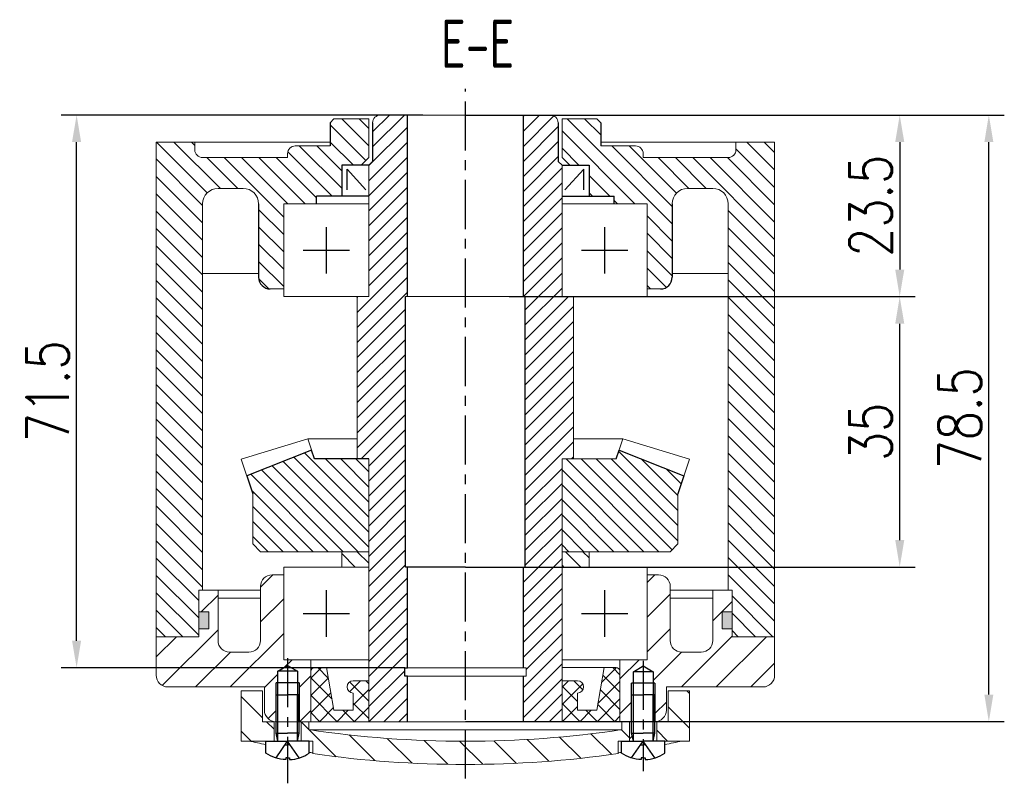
# Model space of a CAD drawing. Header units: inches. Extents: x -753 to 5070, y -3075 to 1581.
# Tile 90 of 178: x 3054 to 3181, y -1376 to -1277. Entities that reach past the tile are written whole.
import ezdxf

# ---------------------------------------------------------------- set-up
doc = ezdxf.new("R2010")
doc.units = ezdxf.units.IN
doc.header["$LTSCALE"] = 10
doc.header["$MEASUREMENT"] = 0
doc.linetypes.add('CENTER', pattern=[10.16, 6.35, -1.27, 1.27, -1.27])
doc.linetypes.add('HIDDEN', pattern=[1.905, 1.27, -0.635])
for name, color, linetype in [('1轮廓实线层', 7, 'Continuous'), ('2细线层', 4, 'Continuous'), ('3中心线层', 1, 'CENTER'), ('4虚线层', 6, 'HIDDEN'), ('5剖面线层', 2, 'Continuous'), ('6文字层', 3, 'Continuous'), ('7标注层', 4, 'Continuous')]:
    doc.layers.add(name, color=color, linetype=linetype)
doc.styles.add('PC_TEXTSTYLE', font='isocp.shx', dxfattribs={"width": 0.8, "bigfont": 'HZFS.SHX'})
doc.styles.add('TH_GBDIM', font='romans.shx', dxfattribs={"width": 0.8, "bigfont": 'gbcbig.shx'})
doc.dimstyles.new('TH_GBDIM', dxfattribs={"dimtxt": 3.5, "dimasz": 2.5, "dimexe": 2, "dimexo": 0, "dimgap": 1, "dimtad": 1, "dimdec": 4, "dimdsep": 46, "dimtxsty": 'TH_GBDIM', "dimcen": 0.09, "dimclrd": 4, "dimclre": 4, "dimclrt": 3, "dimadec": 0, "dimazin": 0, "dimtfac": 1, "dimtdec": 4, "dimtmove": 0, "dimatfit": 3, "dimfxl": 1, "dimtzin": 0, "dimarcsym": 0})
pattern_1 = [(135, (2913.1105, -1630.4939), (-1.122532, -1.122532), [])]
pattern_2 = [(315, (-160.4537, 145.2508), (2.245064, 2.245064), [])]

# ---------------------------------------------------------------- blocks, each defined once
blk = doc.blocks.new('A$C2029507C')
at = {"layer": '1轮廓实线层', "extrusion": (1.22465e-16, -7.4988e-33, -1)}
for points in [[(-1.3, 3.4), (-1.3, 8.4), (-2.8, 8.4)], [(-1.53, 2.4), (-1.3, 3.4), (-2.8, 3.4)]]:
    blk.add_lwpolyline(points, dxfattribs=at)
at = {"layer": '1轮廓实线层'}
for points in [[(4.3, 3.4), (4.3, 8.4), (2.8, 8.4)], [(4.08, 2.4), (4.3, 3.4), (2.8, 3.4)], [(5.6, 0.85), (5.6, 2.4), (2.8, 2.4)], [(2.8, 0.24), (3.04, 0.24), (3.04, 0)]]:
    blk.add_lwpolyline(points, dxfattribs=at)
at = {"layer": '1轮廓实线层', "extrusion": (-1.22465e-16, 7.4988e-33, -1)}
for points in [[(0, 0.85), (0, 2.4), (-2.8, 2.4)], [(-2.8, 0.24), (-2.56, 0.24), (-2.56, 0)]]:
    blk.add_lwpolyline(points, dxfattribs=at)
blk.add_arc((-2.8, 4.99), 5, 272.7513, 304.0558, dxfattribs=at)
at = {"layer": '1轮廓实线层'}
blk.add_arc((2.8, 4.99), 5, 272.7513, 304.0558, dxfattribs=at)
at = {"layer": '2细线层', "extrusion": (1.22465e-16, -7.4988e-33, -1)}
blk.add_lwpolyline([(-1.53, 2.4), (-1.53, 8.4)], dxfattribs=at)
at = {"layer": '2细线层'}
blk.add_lwpolyline([(4.08, 2.4), (4.08, 8.4)], dxfattribs=at)
at = {"layer": '4虚线层', "extrusion": (-1.22465e-16, 7.4988e-33, -1)}
for p, q in [((1.3, 0.22), (2.8, 2.4)), ((2.47, 1.92), (2.8, 1.92))]:
    blk.add_line(p, q, dxfattribs=at)
at = {"layer": '4虚线层'}
for p, q in [((4.3, 0.22), (2.8, 2.4)), ((3.13, 1.92), (2.8, 1.92))]:
    blk.add_line(p, q, dxfattribs=at)
at = {"layer": '1轮廓实线层', "color": 7, "style": 'PC_TEXTSTYLE'}
blk.add_text('TH_SUPERPART', height=1e-29, rotation=90, dxfattribs=at).set_placement((2.8, 2.4))
blk = doc.blocks.new('A$C57CB2520')
at = {"linetype": 'Continuous', "lineweight": 0}
h = blk.add_hatch(dxfattribs=at)
h.set_pattern_fill('ANSI31', color=4, angle=-90, style=0)
h.set_pattern_definition(pattern_2)
h.paths.add_polyline_path([(2.75, 11.97), (0, 11.97), (0, 5.47), (4.25, 5.47), (4.25, 7.97), (2.75, 7.97)], flags=0)
h = blk.add_hatch(dxfattribs=at)
h.set_pattern_fill('ANSI31', color=4, angle=-90, style=0)
h.set_pattern_definition(pattern_2)
h.paths.add_polyline_path([(58, 11.97), (55.25, 11.97), (55.25, 7.97), (53.75, 7.97), (53.75, 5.47), (58, 5.47)], flags=0)
h = blk.add_hatch(dxfattribs=at)
h.set_pattern_fill('ANSI31', color=4, angle=-90, style=0)
h.set_pattern_definition(pattern_2)
edge = h.paths.add_edge_path(flags=0)
edge.add_line((50.25, 5.47), (50.25, 7.97))
edge.add_line((50.25, 7.97), (49.25, 7.97))
edge.add_line((49.25, 7.97), (49.25, 6.94))
edge.add_arc((29, 142.44), 137, -98.5, -81.5, ccw=False)
edge.add_line((8.75, 6.94), (8.75, 7.97))
edge.add_line((8.75, 7.97), (7.75, 7.97))
edge.add_line((7.75, 7.97), (7.75, 5.47))
edge.add_line((7.75, 5.47), (9.25, 5.47))
edge.add_line((9.25, 5.47), (9.25, 3.84))
edge.add_arc((29, 142.44), 140, 261.8902, 278.1098)
edge.add_line((48.75, 3.84), (48.75, 5.47))
edge.add_line((48.75, 5.47), (50.25, 5.47))
at = {"color": 7, "linetype": 'Continuous', "lineweight": 15}
for p, q in [((0, 5.47), (0, 11.97)), ((0, 11.97), (2.75, 11.97)), ((2.75, 11.97), (2.75, 7.97)), ((55.25, 7.97), (55.25, 11.97)), ((55.25, 11.97), (58, 11.97)), ((58, 11.97), (58, 5.47)), ((2.75, 7.97), (4.25, 7.97)), ((4.25, 7.97), (4.25, 5.47)), ((7.75, 5.47), (7.75, 7.97)), ((7.75, 7.97), (8.75, 7.97)), ((8.75, 7.97), (8.75, 6.94)), ((49.25, 7.97), (8.75, 7.97)), ((49.25, 6.94), (49.25, 7.97)), ((49.25, 7.97), (50.25, 7.97)), ((50.25, 7.97), (50.25, 5.47)), ((53.75, 5.47), (53.75, 7.97)), ((53.75, 7.97), (55.25, 7.97)), ((49.25, 6.94), (8.75, 6.94)), ((4.25, 5.47), (0, 5.47)), ((4.25, 5.47), (7.75, 5.47)), ((9.25, 5.47), (7.75, 5.47)), ((9.25, 5.47), (9.25, 3.84)), ((48.75, 3.84), (48.75, 5.47)), ((50.25, 5.47), (48.75, 5.47)), ((50.25, 5.47), (53.75, 5.47)), ((58, 5.47), (53.75, 5.47))]:
    blk.add_line(p, q, dxfattribs=at)
for centre, radius, start, end in [((29, 142.44), 137, 261.5, 278.5), ((29.05, 133.49), 131.06, 257.6353, 258.6236), ((28.95, 133.49), 131.06, 281.3764, 282.3647), ((29.05, 133.49), 131.06, 261.1107, 261.3098), ((29, 142.44), 140, 261.8902, 278.1098), ((28.95, 133.49), 131.06, 278.6902, 278.8893)]:
    blk.add_arc(centre, radius, start, end, dxfattribs=at)
at = {"layer": '1轮廓实线层'}
for p, q in [((4.73, 14.5), (6, 15.24)), ((7.28, 14.5), (4.73, 14.5)), ((4.73, 8.02), (4.73, 14.5)), ((6, 15.24), (7.28, 14.5)), ((7.28, 14.5), (7.28, 8)), ((50.73, 14.44), (52, 15.18)), ((53.28, 14.44), (50.73, 14.44)), ((50.73, 7.96), (50.73, 14.44)), ((52, 15.18), (53.28, 14.44)), ((53.28, 14.44), (53.28, 7.94)), ((7.5, 13), (4.5, 13)), ((53.5, 12.94), (50.5, 12.94))]:
    blk.add_line(p, q, dxfattribs=at)
at = {"layer": '2细线层'}
for p, q in [((4.5, 8.06), (4.5, 13)), ((7.5, 13), (7.5, 8)), ((50.5, 8.01), (50.5, 12.94)), ((53.5, 12.94), (53.5, 7.94))]:
    blk.add_line(p, q, dxfattribs=at)
at = {"layer": '3中心线层', "ltscale": 0.1}
for p, q in [((6, 16.19), (6, 0)), ((52, 15.86), (52, 1.58))]:
    blk.add_line(p, q, dxfattribs=at)
at = {"layer": '1轮廓实线层', "color": 7}
for p in [(3.2, 3.07), (49.2, 3.07)]:
    blk.add_blockref('A$C2029507C', p, dxfattribs=at)
blk = doc.blocks.new('*D340')
at = {"layer": '7标注层', "color": 4, "lineweight": -2, "transparency": 16777216}
for p, q in [((3119.07, -1289.35), (3169.76, -1289.35)), ((3167.76, -1292.85), (3167.76, -1309.35)), ((3117.23, -1312.85), (3169.76, -1312.85))]:
    blk.add_line(p, q, dxfattribs=at)
at = {"layer": '7标注层', "color": 4, "transparency": 16777216}
for points in [[(3167.18, -1292.85), (3168.35, -1292.85), (3167.76, -1289.35)], [(3167.18, -1309.35), (3168.35, -1309.35), (3167.76, -1312.85)]]:
    blk.add_solid(points, dxfattribs=at)
at = {"layer": 'Defpoints', "color": 0, "transparency": 16777216}
for p in [(3119.07, -1289.35), (3117.23, -1312.85), (3167.76, -1312.85)]:
    blk.add_point(p, dxfattribs=at)
at = {"layer": '7标注层', "color": 3, "transparency": 16777216, "insert": (3164.01, -1301.1), "char_height": 5.5, "attachment_point": 5, "rotation": 90, "style": 'TH_GBDIM'}
blk.add_mtext('23.5', dxfattribs=at)
blk = doc.blocks.new('*D341')
at = {"layer": '7标注层', "color": 4, "lineweight": -2, "transparency": 16777216}
for p, q in [((3119.07, -1312.85), (3169.76, -1312.85)), ((3167.76, -1344.35), (3167.76, -1316.35)), ((3115.45, -1347.85), (3169.76, -1347.85))]:
    blk.add_line(p, q, dxfattribs=at)
at = {"layer": '7标注层', "color": 4, "transparency": 16777216}
for points in [[(3167.18, -1316.35), (3168.35, -1316.35), (3167.76, -1312.85)], [(3167.18, -1344.35), (3168.35, -1344.35), (3167.76, -1347.85)]]:
    blk.add_solid(points, dxfattribs=at)
at = {"layer": 'Defpoints', "color": 0, "transparency": 16777216}
for p in [(3119.07, -1312.85), (3167.76, -1312.85), (3115.45, -1347.85)]:
    blk.add_point(p, dxfattribs=at)
at = {"layer": '7标注层', "color": 3, "transparency": 16777216, "insert": (3164.01, -1330.35), "char_height": 5.5, "attachment_point": 5, "rotation": 90, "style": 'TH_GBDIM'}
blk.add_mtext('35', dxfattribs=at)
blk = doc.blocks.new('*D342')
at = {"layer": '7标注层', "color": 4, "lineweight": -2, "transparency": 16777216}
for p, q in [((3111.57, -1289.35), (3181.29, -1289.35)), ((3179.29, -1364.35), (3179.29, -1292.85)), ((3111.57, -1367.85), (3181.29, -1367.85))]:
    blk.add_line(p, q, dxfattribs=at)
at = {"layer": '7标注层', "color": 4, "transparency": 16777216}
for points in [[(3178.71, -1292.85), (3179.87, -1292.85), (3179.29, -1289.35)], [(3178.71, -1364.35), (3179.87, -1364.35), (3179.29, -1367.85)]]:
    blk.add_solid(points, dxfattribs=at)
at = {"layer": 'Defpoints', "color": 0, "transparency": 16777216}
for p in [(3111.57, -1289.35), (3179.29, -1289.35), (3111.57, -1367.85)]:
    blk.add_point(p, dxfattribs=at)
at = {"layer": '7标注层', "color": 3, "transparency": 16777216, "insert": (3175.54, -1328.6), "char_height": 5.5, "attachment_point": 5, "rotation": 90, "style": 'TH_GBDIM'}
blk.add_mtext('78.5', dxfattribs=at)
blk = doc.blocks.new('*D343')
at = {"layer": '7标注层', "color": 4, "lineweight": -2, "transparency": 16777216}
for p, q in [((3106.07, -1289.35), (3059.28, -1289.35)), ((3061.28, -1357.37), (3061.28, -1292.85)), ((3103.72, -1360.87), (3059.28, -1360.87))]:
    blk.add_line(p, q, dxfattribs=at)
at = {"layer": '7标注层', "color": 4, "transparency": 16777216}
for points in [[(3060.69, -1292.85), (3061.86, -1292.85), (3061.28, -1289.35)], [(3060.69, -1357.37), (3061.86, -1357.37), (3061.28, -1360.87)]]:
    blk.add_solid(points, dxfattribs=at)
at = {"layer": 'Defpoints', "color": 0, "transparency": 16777216}
for p in [(3061.28, -1289.35), (3106.07, -1289.35), (3103.72, -1360.87)]:
    blk.add_point(p, dxfattribs=at)
at = {"layer": '7标注层', "color": 3, "transparency": 16777216, "insert": (3057.53, -1325.11), "char_height": 5.5, "attachment_point": 5, "rotation": 90, "style": 'TH_GBDIM'}
blk.add_mtext('71.5', dxfattribs=at)

msp = doc.modelspace()

# ---------------------------------------------------------------- hatches: boundary and pattern name
at = {"layer": '5剖面线层'}
h = msp.add_hatch(dxfattribs=at)
h.set_pattern_fill('ANSI31', color=256, scale=0.5, angle=90, style=0)
h.set_pattern_definition(pattern_1)
h.paths.add_polyline_path([(3071.574, -1313.344), (3077.574, -1313.344), (3077.574, -1350.853), (3077.074, -1350.853), (3077.074, -1356.853), (3071.574, -1356.853)])
edge = h.paths.add_edge_path()
edge.add_line((3071.574, -1292.853), (3076.574, -1292.853))
edge.add_line((3076.574, -1292.853), (3076.574, -1293.853))
edge.add_arc((3077.574, -1293.853), 1, 540, 630)
edge.add_line((3077.574, -1294.853), (3081.519, -1294.853))
edge.add_line((3081.519, -1294.853), (3081.519, -1298.853))
edge.add_line((3081.519, -1298.853), (3079.574, -1298.853))
edge.add_arc((3079.574, -1300.853), 2, 450, 540)
edge.add_line((3077.574, -1300.853), (3077.574, -1313.344))
edge.add_line((3077.574, -1313.344), (3071.574, -1313.344))
edge.add_line((3071.574, -1313.344), (3071.574, -1292.853))
edge = h.paths.add_edge_path()
edge.add_line((3084.824, -1304.519), (3088.074, -1304.519))
edge.add_line((3088.074, -1304.519), (3088.074, -1311.853))
edge.add_line((3088.074, -1311.853), (3086.324, -1311.853))
edge.add_arc((3086.324, -1310.353), 1.5, 180, 270, ccw=False)
edge.add_line((3084.824, -1310.353), (3084.824, -1304.519))
edge = h.paths.add_edge_path()
edge.add_line((3098.074, -1295.853), (3099.074, -1294.853))
edge.add_line((3099.074, -1294.853), (3099.074, -1289.853))
edge.add_line((3099.074, -1289.853), (3094.574, -1289.853))
edge.add_line((3094.574, -1289.853), (3094.074, -1290.353))
edge.add_line((3094.074, -1290.353), (3094.074, -1293.353))
edge.add_line((3094.074, -1293.353), (3089.574, -1293.353))
edge.add_arc((3089.574, -1294.353), 1, 90, 135)
edge.add_arc((3078.433, -1289.738), 11.141, 335.53158, 339.46842, ccw=False)
edge.add_line((3088.574, -1294.353), (3088.574, -1294.853))
edge.add_line((3088.574, -1294.853), (3081.519, -1294.853))
edge.add_line((3081.519, -1294.853), (3081.519, -1298.853))
edge.add_line((3081.519, -1298.853), (3082.824, -1298.853))
edge.add_arc((3082.824, -1300.853), 2, 0, 90, ccw=False)
edge.add_line((3084.824, -1300.853), (3084.824, -1304.519))
edge.add_line((3084.824, -1304.519), (3088.074, -1304.519))
edge.add_line((3088.074, -1304.519), (3088.074, -1300.853))
edge.add_line((3088.074, -1300.853), (3092.324, -1300.853))
edge.add_line((3092.324, -1300.853), (3092.324, -1299.853))
edge.add_line((3092.324, -1299.853), (3095.574, -1299.853))
edge.add_line((3095.574, -1299.853), (3095.574, -1295.853))
edge.add_line((3095.574, -1295.853), (3098.074, -1295.853))
h = msp.add_hatch(dxfattribs=at)
h.set_pattern_fill('ANSI31', color=2, scale=11)
h.set_pattern_definition([(45, (1764.7424, -1574.3482), (-0.9722718, 0.9722718), [])])
h.paths.add_polyline_path([(3103.824, -1312.853), (3104.074, -1312.853), (3104.074, -1289.353), (3100.572, -1289.353, 0.4138254), (3099.574, -1290.353), (3099.574, -1295.353), (3099.074, -1295.853), (3099.074, -1312.853), (3097.574, -1312.853), (3097.574, -1333.853), (3099.074, -1333.853), (3099.074, -1367.853), (3104.074, -1367.853), (3104.074, -1361.965), (3103.724, -1361.965), (3103.724, -1360.865), (3104.074, -1360.865), (3104.074, -1347.853), (3103.824, -1347.853)])
h.paths.add_polyline_path([(3125.574, -1312.853), (3124.074, -1312.853), (3124.074, -1295.853), (3123.574, -1295.353), (3123.574, -1290.353, 0.4146018), (3122.572, -1289.353), (3119.074, -1289.353), (3119.074, -1312.853), (3119.324, -1312.853), (3119.324, -1347.853), (3119.074, -1347.853), (3119.074, -1360.865), (3119.424, -1360.865), (3119.424, -1361.965), (3119.074, -1361.965), (3119.074, -1367.853), (3124.074, -1367.853), (3124.074, -1333.853), (3125.574, -1333.853)])
h = msp.add_hatch(dxfattribs=at)
h.set_pattern_fill('ANSI31', color=256, scale=0.5, angle=90, style=0)
h.set_pattern_definition(pattern_1)
h.paths.add_polyline_path([(3151.574, -1313.344), (3145.574, -1313.344), (3145.574, -1350.853), (3146.074, -1350.853), (3146.074, -1356.853), (3151.574, -1356.853)])
edge = h.paths.add_edge_path()
edge.add_line((3151.574, -1292.853), (3146.574, -1292.853))
edge.add_line((3146.574, -1292.853), (3146.574, -1293.853))
edge.add_arc((3145.574, -1293.853), 1, -90, 0, ccw=False)
edge.add_line((3145.574, -1294.853), (3141.629, -1294.853))
edge.add_line((3141.629, -1294.853), (3141.629, -1298.853))
edge.add_line((3141.629, -1298.853), (3143.574, -1298.853))
edge.add_arc((3143.574, -1300.853), 2, 0, 90, ccw=False)
edge.add_line((3145.574, -1300.853), (3145.574, -1313.344))
edge.add_line((3145.574, -1313.344), (3151.574, -1313.344))
edge.add_line((3151.574, -1313.344), (3151.574, -1292.853))
edge = h.paths.add_edge_path()
edge.add_line((3138.324, -1304.519), (3135.074, -1304.519))
edge.add_line((3135.074, -1304.519), (3135.074, -1311.853))
edge.add_line((3135.074, -1311.853), (3136.824, -1311.853))
edge.add_arc((3136.824, -1310.353), 1.5, 270, 360)
edge.add_line((3138.324, -1310.353), (3138.324, -1304.519))
edge = h.paths.add_edge_path()
edge.add_line((3124.074, -1295.853), (3127.574, -1295.853))
edge.add_line((3127.574, -1295.853), (3127.574, -1299.853))
edge.add_line((3127.574, -1299.853), (3130.824, -1299.853))
edge.add_line((3130.824, -1299.853), (3130.824, -1300.853))
edge.add_line((3130.824, -1300.853), (3135.074, -1300.853))
edge.add_line((3135.074, -1300.853), (3135.074, -1304.519))
edge.add_line((3135.074, -1304.519), (3138.324, -1304.519))
edge.add_line((3138.324, -1304.519), (3138.324, -1300.853))
edge.add_arc((3140.324, -1300.853), 2, 90, 180, ccw=False)
edge.add_line((3140.324, -1298.853), (3141.629, -1298.853))
edge.add_line((3141.629, -1298.853), (3141.629, -1294.853))
edge.add_line((3141.629, -1294.853), (3134.574, -1294.853))
edge.add_line((3134.574, -1294.853), (3134.574, -1294.353))
edge.add_arc((3144.714, -1289.738), 11.141, 200.53158, 204.46842, ccw=False)
edge.add_arc((3133.574, -1294.353), 1, 45, 90)
edge.add_line((3133.574, -1293.353), (3129.074, -1293.353))
edge.add_line((3129.074, -1293.353), (3129.074, -1290.353))
edge.add_line((3129.074, -1290.353), (3128.574, -1289.853))
edge.add_line((3128.574, -1289.853), (3124.074, -1289.853))
edge.add_line((3124.074, -1289.853), (3124.074, -1295.853))
h = msp.add_hatch(dxfattribs=at)
h.set_pattern_fill('ANSI31', color=256, scale=11, angle=90, style=0)
h.set_pattern_definition([(135, (1764.7424, -1574.3482), (-0.9722718, -0.9722718), [])])
h.paths.add_polyline_path([(3099.074, -1333.853), (3092.061, -1333.853), (3091.682, -1332.716), (3083.299, -1336.029), (3084.074, -1338.353), (3084.074, -1344.853), (3085.074, -1345.853), (3099.074, -1345.853)])
h.paths.add_polyline_path([(3124.074, -1345.853), (3138.074, -1345.853), (3139.074, -1344.853), (3139.074, -1338.353), (3139.848, -1336.029), (3131.466, -1332.716), (3131.087, -1333.853), (3124.074, -1333.853)])
h = msp.add_hatch(dxfattribs=at)
h.set_pattern_fill('ANSI31', color=256, scale=0.5, angle=90, style=0)
h.set_pattern_definition([(135, (2913.1105, -1653.0622), (-1.122532, -1.122532), [])])
h.paths.add_polyline_path([(3095.574, -1345.853), (3095.574, -1347.853), (3099.074, -1347.853), (3099.074, -1345.853)])
h.paths.add_polyline_path([(3127.574, -1347.853), (3127.574, -1345.853), (3124.074, -1345.853), (3124.074, -1347.853)])
h = msp.add_hatch(dxfattribs=at)
h.set_pattern_fill('ANSI31', color=4, style=0)
h.set_pattern_definition([(45, (2913.1105, -1643.6522), (-2.245064, 2.245064), [])])
edge = h.paths.add_edge_path()
edge.add_line((3087.299, -1361.328), (3088.574, -1360.592))
edge.add_line((3088.574, -1360.592), (3088.574, -1359.853))
edge.add_line((3088.574, -1359.853), (3088.074, -1359.853))
edge.add_line((3088.074, -1359.853), (3088.074, -1348.853))
edge.add_line((3088.074, -1348.853), (3086.574, -1348.853))
edge.add_arc((3086.574, -1350.353), 1.5, 90, 180)
edge.add_line((3085.074, -1350.353), (3085.074, -1357.353))
edge.add_arc((3083.574, -1357.353), 1.5, 270, 360, ccw=False)
edge.add_line((3083.574, -1358.853), (3081.074, -1358.853))
edge.add_arc((3081.074, -1357.353), 1.5, 180, 270, ccw=False)
edge.add_line((3079.574, -1357.353), (3079.574, -1350.853))
edge.add_line((3079.574, -1350.853), (3077.074, -1350.853))
edge.add_line((3077.074, -1350.853), (3077.074, -1353.653))
edge.add_line((3077.074, -1353.653), (3078.374, -1353.653))
edge.add_line((3078.374, -1353.653), (3078.374, -1355.853))
edge.add_line((3078.374, -1355.853), (3077.074, -1355.853))
edge.add_line((3077.074, -1355.853), (3077.074, -1356.853))
edge.add_line((3077.074, -1356.853), (3071.574, -1356.853))
edge.add_line((3071.574, -1356.853), (3071.574, -1361.853))
edge.add_arc((3073.074, -1361.853), 1.5, 180, 270)
edge.add_line((3073.074, -1363.353), (3085.574, -1363.353))
edge.add_line((3085.574, -1363.353), (3085.574, -1366.353))
edge.add_arc((3087.074, -1366.353), 1.5, 180, 270)
edge.add_line((3087.074, -1367.853), (3087.074, -1364.353))
edge.add_line((3087.074, -1364.353), (3087.074, -1362.828))
edge.add_line((3087.074, -1362.828), (3087.299, -1362.828))
edge.add_line((3087.299, -1362.828), (3087.299, -1361.328))
h.paths.add_polyline_path([(3091.574, -1359.853), (3088.574, -1359.853), (3088.574, -1360.592), (3089.849, -1361.328), (3089.849, -1362.828), (3090.074, -1362.828), (3090.074, -1367.828), (3090.074, -1367.853), (3091.574, -1367.853)])
edge = h.paths.add_edge_path()
edge.add_line((3151.574, -1356.853), (3146.074, -1356.853))
edge.add_line((3146.074, -1356.853), (3146.074, -1355.853))
edge.add_line((3146.074, -1355.853), (3144.774, -1355.853))
edge.add_line((3144.774, -1355.853), (3144.774, -1353.653))
edge.add_line((3144.774, -1353.653), (3146.074, -1353.653))
edge.add_line((3146.074, -1353.653), (3146.074, -1350.853))
edge.add_line((3146.074, -1350.853), (3143.574, -1350.853))
edge.add_line((3143.574, -1350.853), (3143.574, -1357.353))
edge.add_arc((3142.074, -1357.353), 1.5, 270, 360, ccw=False)
edge.add_line((3142.074, -1358.853), (3139.574, -1358.853))
edge.add_arc((3139.574, -1357.353), 1.5, 180, 270, ccw=False)
edge.add_line((3138.074, -1357.353), (3138.074, -1350.353))
edge.add_arc((3136.574, -1350.353), 1.5, 0, 90)
edge.add_line((3136.574, -1348.853), (3135.074, -1348.853))
edge.add_line((3135.074, -1348.853), (3135.074, -1359.853))
edge.add_line((3135.074, -1359.853), (3131.574, -1359.853))
edge.add_line((3131.574, -1359.853), (3131.574, -1361.352))
edge.add_arc((3131.074, -1361.353), 0.5, -0.10835, 0.10835, ccw=False)
edge.add_line((3131.574, -1361.354), (3131.574, -1367.353))
edge.add_line((3131.574, -1367.353), (3131.574, -1367.853))
edge.add_line((3131.574, -1367.853), (3131.824, -1367.853))
edge.add_line((3131.824, -1367.853), (3132.824, -1367.853))
edge.add_line((3132.824, -1367.853), (3132.824, -1370.353))
edge.add_line((3132.824, -1370.353), (3133.299, -1370.353))
edge.add_line((3133.299, -1370.353), (3133.074, -1369.353))
edge.add_line((3133.074, -1369.353), (3133.074, -1364.353))
edge.add_line((3133.074, -1364.353), (3133.074, -1362.884))
edge.add_line((3133.074, -1362.884), (3133.299, -1362.884))
edge.add_line((3133.299, -1362.884), (3133.299, -1361.384))
edge.add_line((3133.299, -1361.384), (3134.574, -1360.648))
edge.add_line((3134.574, -1360.648), (3135.849, -1361.384))
edge.add_line((3135.849, -1361.384), (3135.849, -1362.884))
edge.add_line((3135.849, -1362.884), (3136.074, -1362.884))
edge.add_line((3136.074, -1362.884), (3136.074, -1367.853))
edge.add_arc((3136.074, -1366.353), 1.5, 270, 360)
edge.add_line((3137.574, -1366.353), (3137.574, -1363.353))
edge.add_line((3137.574, -1363.353), (3150.074, -1363.353))
edge.add_arc((3150.074, -1361.853), 1.5, 270, 360)
edge.add_line((3151.574, -1361.853), (3151.574, -1356.853))
h = msp.add_hatch(color=256, dxfattribs=at)
h.paths.add_polyline_path([(3078.374, -1353.653), (3077.074, -1353.653), (3077.074, -1355.853), (3078.374, -1355.853)])
h.paths.add_polyline_path([(3144.774, -1355.853), (3146.074, -1355.853), (3146.074, -1353.653), (3144.774, -1353.653)])
h = msp.add_hatch(dxfattribs=at)
h.set_pattern_fill('ANSI37', color=256, scale=0.5, style=0)
h.set_pattern_definition([(45, (2913.1105, -1630.4939), (-1.122532, 1.122532), []), (135, (2913.1105, -1630.4939), (-1.122532, -1.122532), [])])
h.paths.add_polyline_path([(3093.604, -1360.853), (3092.073, -1360.853, 0.414009), (3091.574, -1361.353), (3091.574, -1367.853), (3099.074, -1367.853), (3099.074, -1362.553), (3097.074, -1362.553, 1), (3097.074, -1364.153), (3097.074, -1366.353), (3094.574, -1366.353)])
h.paths.add_polyline_path([(3128.574, -1366.353), (3126.074, -1366.353), (3126.074, -1364.153, 1.0000005), (3126.074, -1362.553), (3126.074, -1362.553), (3124.074, -1362.553), (3124.074, -1367.853), (3131.574, -1367.853), (3131.574, -1361.352, 0.4134553), (3131.074, -1360.853), (3129.544, -1360.853)])

# ---------------------------------------------------------------- linework, layer by layer
for p, q in [((3094.574, -1289.853), (3094.074, -1290.353)), ((3128.574, -1289.853), (3129.074, -1290.353)), ((3094.074, -1290.353), (3094.074, -1293.353)), ((3129.074, -1290.353), (3129.074, -1293.353)), ((3091.682, -1332.715), (3083.299, -1336.029)), ((3131.465, -1332.715), (3139.848, -1336.029))]:
    msp.add_line(p, q)
at = {"color": 7, "linetype": 'Continuous', "lineweight": 15}
for p, q in [((3099.074, -1289.853), (3094.574, -1289.853)), ((3099.074, -1294.853), (3099.074, -1289.853)), ((3111.574, -1289.353), (3100.572, -1289.353)), ((3111.574, -1289.353), (3122.575, -1289.353)), ((3124.074, -1294.853), (3124.074, -1289.853)), ((3124.074, -1289.853), (3128.574, -1289.853)), ((3071.574, -1292.853), (3071.574, -1356.853)), ((3094.074, -1292.853), (3071.574, -1292.853)), ((3076.574, -1292.853), (3076.574, -1293.853)), ((3094.074, -1293.353), (3089.574, -1293.353)), ((3129.074, -1292.853), (3151.574, -1292.853)), ((3129.074, -1293.353), (3133.574, -1293.353)), ((3146.574, -1292.853), (3146.574, -1293.853)), ((3151.574, -1292.853), (3151.574, -1356.853)), ((3088.574, -1294.853), (3077.574, -1294.853)), ((3088.574, -1294.853), (3088.574, -1294.353)), ((3134.574, -1294.853), (3134.574, -1294.353)), ((3134.574, -1294.853), (3145.574, -1294.853)), ((3099.074, -1312.853), (3099.074, -1295.853)), ((3124.074, -1312.853), (3124.074, -1295.853)), ((3079.574, -1298.853), (3082.824, -1298.853)), ((3143.574, -1298.853), (3140.324, -1298.853)), ((3077.574, -1300.853), (3077.574, -1350.853)), ((3088.074, -1312.853), (3088.074, -1300.853)), ((3088.074, -1300.853), (3099.074, -1300.853)), ((3135.074, -1300.853), (3124.074, -1300.853)), ((3135.074, -1312.853), (3135.074, -1300.853)), ((3145.574, -1300.853), (3145.574, -1350.853)), ((3077.574, -1309.853), (3084.824, -1309.853)), ((3145.574, -1309.853), (3138.324, -1309.853)), ((3088.074, -1311.853), (3086.324, -1311.853)), ((3135.074, -1311.853), (3136.824, -1311.853)), ((3099.074, -1312.853), (3088.074, -1312.853)), ((3097.574, -1333.853), (3097.574, -1312.853)), ((3111.574, -1312.853), (3103.824, -1312.853)), ((3111.574, -1312.853), (3119.324, -1312.853)), ((3124.074, -1312.853), (3135.074, -1312.853)), ((3125.574, -1333.853), (3125.574, -1312.853)), ((3091.199, -1331.267), (3082.583, -1333.88)), ((3091.199, -1331.267), (3097.574, -1331.267)), ((3091.199, -1331.267), (3092.061, -1333.853)), ((3131.949, -1331.267), (3125.574, -1331.267)), ((3131.949, -1331.267), (3131.087, -1333.853)), ((3131.949, -1331.267), (3140.565, -1333.88)), ((3082.583, -1333.88), (3084.074, -1338.353)), ((3099.074, -1333.853), (3099.074, -1345.853)), ((3099.074, -1367.853), (3099.074, -1333.853)), ((3124.074, -1333.853), (3124.074, -1345.853)), ((3131.087, -1333.853), (3124.074, -1333.853)), ((3124.074, -1367.853), (3124.074, -1333.853)), ((3140.565, -1333.88), (3139.074, -1338.353)), ((3084.074, -1338.353), (3084.074, -1344.853)), ((3139.074, -1338.353), (3139.074, -1344.853)), ((3084.074, -1344.853), (3085.074, -1345.853)), ((3139.074, -1344.853), (3138.074, -1345.853)), ((3085.074, -1345.853), (3099.074, -1345.853)), ((3095.574, -1347.853), (3095.574, -1345.853)), ((3099.074, -1347.853), (3099.074, -1345.853)), ((3124.074, -1347.853), (3124.074, -1345.853)), ((3138.074, -1345.853), (3124.074, -1345.853)), ((3127.574, -1347.853), (3127.574, -1345.853)), ((3088.074, -1348.853), (3086.574, -1348.853)), ((3088.074, -1347.853), (3099.074, -1347.853)), ((3088.074, -1359.853), (3088.074, -1347.853)), ((3099.074, -1348.453), (3099.074, -1359.253)), ((3135.074, -1347.853), (3124.074, -1347.853)), ((3124.074, -1348.453), (3124.074, -1359.253)), ((3135.074, -1359.853), (3135.074, -1347.853)), ((3135.074, -1348.853), (3136.574, -1348.853)), ((3079.574, -1350.853), (3077.074, -1350.853)), ((3077.074, -1356.853), (3077.074, -1350.853)), ((3077.074, -1350.853), (3077.574, -1350.853)), ((3079.574, -1350.853), (3079.574, -1357.353)), ((3079.574, -1350.853), (3085.074, -1350.853)), ((3085.074, -1357.353), (3085.074, -1350.353)), ((3138.074, -1357.353), (3138.074, -1350.353)), ((3143.574, -1350.853), (3138.074, -1350.853)), ((3143.574, -1350.853), (3143.574, -1357.353)), ((3143.574, -1350.853), (3146.074, -1350.853)), ((3146.074, -1350.853), (3145.574, -1350.853)), ((3146.074, -1356.853), (3146.074, -1350.853)), ((3085.074, -1351.853), (3079.574, -1351.853)), ((3138.074, -1351.853), (3143.574, -1351.853)), ((3078.374, -1353.653), (3077.074, -1353.653)), ((3078.374, -1355.853), (3078.374, -1353.653)), ((3144.774, -1353.653), (3146.074, -1353.653)), ((3144.774, -1355.853), (3144.774, -1353.653)), ((3077.074, -1355.853), (3078.374, -1355.853)), ((3146.074, -1355.853), (3144.774, -1355.853)), ((3071.574, -1361.853), (3071.574, -1356.853)), ((3077.074, -1356.853), (3071.574, -1356.853)), ((3077.074, -1356.853), (3071.574, -1356.853)), ((3146.074, -1356.853), (3151.574, -1356.853)), ((3146.074, -1356.853), (3151.574, -1356.853)), ((3151.574, -1361.853), (3151.574, -1356.853)), ((3083.574, -1358.853), (3081.074, -1358.853)), ((3139.574, -1358.853), (3142.074, -1358.853)), ((3088.074, -1359.853), (3099.074, -1359.853)), ((3091.574, -1359.853), (3091.574, -1367.853)), ((3135.074, -1359.853), (3124.074, -1359.853)), ((3131.574, -1359.853), (3131.574, -1367.853)), ((3091.574, -1361.353), (3091.574, -1367.353)), ((3093.604, -1360.853), (3092.074, -1360.853)), ((3094.574, -1366.353), (3093.604, -1360.853)), ((3093.604, -1360.853), (3099.074, -1360.853)), ((3103.724, -1360.865), (3111.574, -1360.865)), ((3103.724, -1361.965), (3103.724, -1360.865)), ((3119.424, -1360.865), (3111.574, -1360.865)), ((3119.424, -1361.965), (3119.424, -1360.865)), ((3129.544, -1360.853), (3124.074, -1360.853)), ((3128.574, -1366.353), (3129.544, -1360.853)), ((3129.544, -1360.853), (3131.074, -1360.853)), ((3131.574, -1361.353), (3131.574, -1367.353)), ((3099.074, -1362.553), (3097.074, -1362.553)), ((3103.724, -1361.965), (3111.574, -1361.965)), ((3119.424, -1361.965), (3111.574, -1361.965)), ((3124.074, -1362.553), (3126.074, -1362.553)), ((3085.574, -1363.353), (3073.074, -1363.353)), ((3085.574, -1366.353), (3085.574, -1363.353)), ((3097.074, -1364.153), (3097.074, -1366.353)), ((3126.074, -1364.153), (3126.074, -1366.353)), ((3137.574, -1363.353), (3150.074, -1363.353)), ((3137.574, -1366.353), (3137.574, -1363.353)), ((3097.074, -1366.353), (3094.574, -1366.353)), ((3126.074, -1366.353), (3128.574, -1366.353)), ((3087.074, -1367.853), (3111.574, -1367.853)), ((3136.074, -1367.853), (3111.574, -1367.853))]:
    msp.add_line(p, q, dxfattribs=at)
at = {"color": 7}
for p, q in [((3091.682, -1332.715), (3083.299, -1336.029)), ((3092.061, -1333.853), (3091.682, -1332.715)), ((3131.087, -1333.853), (3131.465, -1332.715)), ((3131.465, -1332.715), (3139.848, -1336.029)), ((3099.074, -1333.853), (3092.061, -1333.853)), ((3083.299, -1336.029), (3084.074, -1338.353)), ((3139.848, -1336.029), (3139.074, -1338.353))]:
    msp.add_line(p, q, dxfattribs=at)
at = {"color": 7, "linetype": 'Continuous', "lineweight": 15}
for centre, radius, start, end in [((3100.574, -1290.353), 1, 90, 180), ((3122.574, -1290.353), 1, 0, 90), ((3077.574, -1293.853), 1, 180, 270), ((3089.574, -1294.353), 1, 90, 180), ((3133.574, -1294.353), 1, 0, 90), ((3145.574, -1293.853), 1, 270, 0), ((3079.574, -1300.853), 2, 90, 180), ((3082.824, -1300.853), 2, 0, 90), ((3140.324, -1300.853), 2, 90, 180), ((3143.574, -1300.853), 2, 0, 90), ((3086.574, -1350.353), 1.5, 90, 180), ((3136.574, -1350.353), 1.5, 0, 90), ((3081.074, -1357.353), 1.5, 180, 270), ((3083.574, -1357.353), 1.5, 270, 0), ((3139.574, -1357.353), 1.5, 180, 270), ((3142.074, -1357.353), 1.5, 270, 0), ((3092.074, -1361.353), 0.5, 90, 180), ((3131.074, -1361.353), 0.5, 0, 90), ((3073.074, -1361.853), 1.5, 180, 270), ((3097.074, -1363.353), 0.8, 90, 270), ((3126.074, -1363.353), 0.8, 270, 90), ((3150.074, -1361.853), 1.5, 270, 0), ((3087.074, -1366.353), 1.5, 180, 270), ((3136.074, -1366.353), 1.5, 270, 0)]:
    msp.add_arc(centre, radius, start, end, dxfattribs=at)
at = {"layer": '1轮廓实线层', "ltscale": 2}
for p, q in [((3104.074, -1312.853), (3104.074, -1289.353)), ((3119.074, -1312.853), (3119.074, -1289.353)), ((3103.824, -1347.853), (3103.824, -1312.853)), ((3119.324, -1347.853), (3119.324, -1312.853)), ((3111.574, -1347.853), (3103.824, -1347.853)), ((3104.074, -1360.865), (3104.074, -1347.853)), ((3111.574, -1347.853), (3119.324, -1347.853)), ((3119.074, -1360.865), (3119.074, -1347.853)), ((3104.074, -1367.853), (3104.074, -1361.965)), ((3119.074, -1367.853), (3119.074, -1361.965))]:
    msp.add_line(p, q, dxfattribs=at)
at = {"layer": '1轮廓实线层'}
for p, q in [((3099.574, -1290.353), (3099.574, -1295.353)), ((3123.574, -1290.353), (3123.574, -1295.353)), ((3098.074, -1295.853), (3099.074, -1294.853)), ((3099.074, -1295.853), (3099.574, -1295.353)), ((3124.074, -1295.853), (3123.574, -1295.353)), ((3125.074, -1295.853), (3124.074, -1294.853)), ((3095.574, -1295.853), (3095.574, -1299.853)), ((3099.074, -1295.853), (3095.574, -1295.853)), ((3124.074, -1295.853), (3127.574, -1295.853)), ((3127.574, -1295.853), (3127.574, -1299.853)), ((3092.324, -1300.853), (3092.324, -1299.853)), ((3099.074, -1299.853), (3092.324, -1299.853)), ((3124.074, -1299.853), (3130.824, -1299.853)), ((3130.824, -1300.853), (3130.824, -1299.853)), ((3093.574, -1303.853), (3093.574, -1309.853)), ((3129.582, -1303.844), (3129.582, -1309.844)), ((3090.574, -1306.853), (3096.574, -1306.853)), ((3126.582, -1306.844), (3132.582, -1306.844)), ((3093.574, -1350.853), (3093.574, -1356.853)), ((3129.574, -1350.853), (3129.574, -1356.853)), ((3090.574, -1353.853), (3096.574, -1353.853)), ((3126.574, -1353.853), (3132.574, -1353.853)), ((3103.724, -1361.965), (3103.724, -1360.865)), ((3103.724, -1360.865), (3104.074, -1360.865)), ((3104.074, -1361.965), (3103.724, -1361.965))]:
    msp.add_line(p, q, dxfattribs=at)
at = {"layer": '1轮廓实线层', "color": 7}
for p, q in [((3096.259, -1299.02), (3096.259, -1296.337)), ((3096.259, -1296.337), (3098.701, -1299.02)), ((3126.889, -1296.337), (3124.446, -1299.02)), ((3126.889, -1299.02), (3126.889, -1296.337)), ((3084.824, -1300.853), (3084.824, -1310.353)), ((3138.324, -1300.853), (3138.324, -1310.353))]:
    msp.add_line(p, q, dxfattribs=at)
for centre, start, end in [((3086.324, -1310.353), 180, 270), ((3136.824, -1310.353), 270, 0)]:
    msp.add_arc(centre, 1.5, start, end, dxfattribs=at)
at = {"layer": '3中心线层', "ltscale": 0.1}
msp.add_line((3111.574, -1375.223), (3111.574, -1285.967), dxfattribs=at)

# ---------------------------------------------------------------- block references
at = {"layer": '3中心线层', "ltscale": 0.2}
msp.add_blockref('A$C57CB2520', (3082.574, -1375.827), dxfattribs=at)

# ---------------------------------------------------------------- texts
at = {"layer": '6文字层', "color": 7, "insert": (3108.401, -1277.015), "char_height": 6.25, "width": 37.44259, "attachment_point": 1, "style": 'PC_TEXTSTYLE'}
msp.add_mtext('{\\C3;E-E}', dxfattribs=at)

# ---------------------------------------------------------------- dimensions: what is measured, and where the dimension line sits
at = {"layer": '7标注层'}
dim = msp.add_linear_dim(base=(3061.276, -1289.353), p1=(3103.724, -1360.865), p2=(3106.073, -1289.353), angle=90, dimstyle='TH_GBDIM', override={"dimtxt": 5.5, "dimasz": 3.5, "dimgap": 1, "dimtad": 1, "dimjust": 0, "dimdec": 1, "dimlfac": 1, "dimse1": 0, "dimse2": 0, "dimsd1": 0, "dimsd2": 0, "dimadec": 1}, dxfattribs=at)
dim.commit()
dim.dimension.update_dxf_attribs({"geometry": '*D343', "text_midpoint": (3061.276, -1325.109), "dimtype": 160})
for base, p1, p2, picture, middle in [((3179.291, -1289.353), (3111.574, -1367.853), (3111.574, -1289.353), '*D342', (3175.541, -1328.603)), ((3167.763, -1312.853), (3119.074, -1289.353), (3117.229, -1312.853), '*D340', (3164.013, -1301.103)), ((3167.762, -1312.853), (3115.449, -1347.853), (3119.074, -1312.853), '*D341', (3164.012, -1330.353))]:
    dim = msp.add_linear_dim(base=base, p1=p1, p2=p2, angle=90, dimstyle='TH_GBDIM', override={"dimtxt": 5.5, "dimasz": 3.5, "dimdec": 1, "dimadec": 1}, dxfattribs=at)
    dim.commit()
    dim.dimension.update_dxf_attribs({"geometry": picture, "text_midpoint": middle})

doc.saveas('drawing.dxf')
